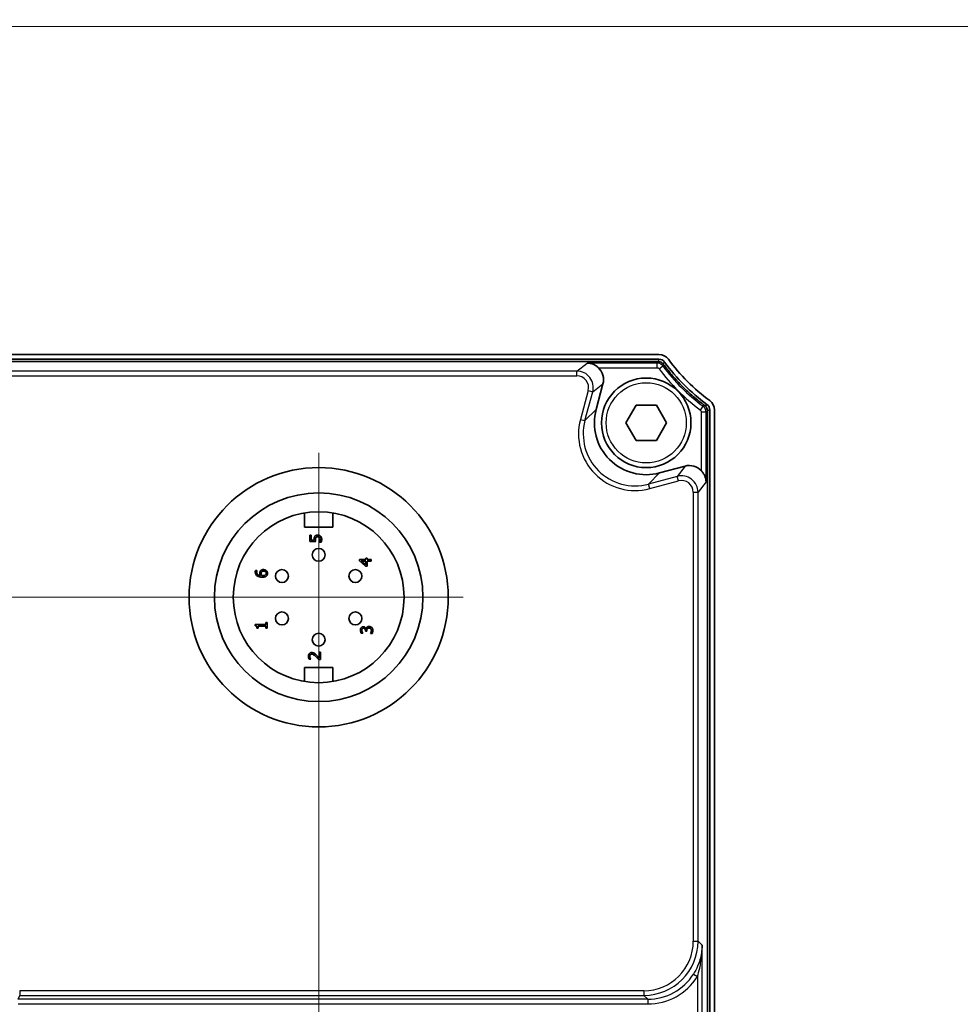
# Model space of a CAD drawing. Header units: millimetres. Extents: x 0 to 420, y 0 to 297.
# Tile 13 of 33: x 171 to 211, y 155 to 197. Entities that reach past the tile are written whole.
import ezdxf

# ---------------------------------------------------------------- set-up
doc = ezdxf.new("R2010")
doc.units = ezdxf.units.MM
for name, color, linetype, lineweight in [('Bemaßung (ISO)', 7, 'Continuous', 18), ('Mittelpunktmarkierung (ISO)', 7, 'Continuous', 18), ('Sichtbar (ISO)', 7, 'Continuous', 35), ('Sichtbar schmal (ISO)', 7, 'Continuous', 25), ('Symbol (ISO)', 7, 'Continuous', 18)]:
    doc.layers.add(name, color=color, linetype=linetype, lineweight=lineweight)
doc.styles.add('Notiztext (DIN)', font='isocpeur.ttf')
doc.dimstyles.new('Standard (DIN)', dxfattribs={"dimtxt": 3.5, "dimasz": 2.5, "dimexe": 1, "dimexo": 0, "dimgap": 0.7, "dimtad": 1, "dimtoh": 1, "dimrnd": 1e-08, "dimtxsty": 'Notiztext (DIN)', "dimcen": 0.09, "dimdle": 10, "dimclrd": 256, "dimclre": 256, "dimclrt": 256, "dimazin": 2, "dimtfac": 0.514286, "dimtdec": 4, "dimtmove": 0, "dimatfit": 3, "dimfxl": 1, "dimtolj": 1, "dimlwd": -1, "dimlwe": -1, "dimarcsym": 0})
doc.dimstyles.new('Standard - Methode 2a (DIN)$7', dxfattribs={"dimtxt": 3.5, "dimasz": 2.5, "dimexe": 3.175, "dimexo": 0.8, "dimgap": 0.8, "dimtad": 1, "dimtih": 1, "dimtoh": 1, "dimrnd": 1e-08, "dimtxsty": 'Notiztext (DIN)', "dimcen": 0.09, "dimdle": 10, "dimclrd": 256, "dimclre": 256, "dimclrt": 256, "dimazin": 2, "dimtfac": 1, "dimtmove": 0, "dimatfit": 3, "dimfxl": 1, "dimtolj": 1, "dimlwd": -1, "dimlwe": -1, "dimarcsym": 0})

# ---------------------------------------------------------------- blocks, each defined once
blk = doc.blocks.new('*D33')
at = {"layer": 'Bemaßung (ISO)', "transparency": 16777216}
for p, q in [((183.576, 172.373), (80.447, 172.373)), ((81.447, 123.173), (81.447, 169.873)), ((146.735, 120.673), (80.447, 120.673))]:
    blk.add_line(p, q, dxfattribs=at)
for points in [[(81.031, 169.873), (81.864, 169.873), (81.447, 172.373)], [(81.031, 123.173), (81.864, 123.173), (81.447, 120.673)]]:
    blk.add_solid(points, dxfattribs=at)
at = {"layer": 'Defpoints', "color": 0, "transparency": 16777216}
for p in [(81.447, 172.373), (183.576, 172.373), (146.735, 120.673)]:
    blk.add_point(p, dxfattribs=at)
at = {"layer": 'Bemaßung (ISO)', "transparency": 16777216, "insert": (76.547, 142.926), "char_height": 3.5, "attachment_point": 1, "rotation": 90, "style": 'Notiztext (DIN)'}
blk.add_mtext('\\A1;51,7', dxfattribs=at)
blk = doc.blocks.new('*D38')
at = {"layer": 'Bemaßung (ISO)', "transparency": 16777216}
for p, q in [((183.576, 172.373), (183.576, 77.373)), ((144.376, 123.033), (144.376, 77.373)), ((146.876, 78.373), (181.076, 78.373))]:
    blk.add_line(p, q, dxfattribs=at)
for points in [[(146.876, 78.79), (146.876, 77.957), (144.376, 78.373)], [(181.076, 78.79), (181.076, 77.957), (183.576, 78.373)]]:
    blk.add_solid(points, dxfattribs=at)
at = {"layer": 'Defpoints', "color": 0, "transparency": 16777216}
for p in [(183.576, 172.373), (144.376, 123.033), (183.576, 78.373)]:
    blk.add_point(p, dxfattribs=at)
at = {"layer": 'Bemaßung (ISO)', "transparency": 16777216, "insert": (160.038, 83.273), "char_height": 3.5, "attachment_point": 1, "style": 'Notiztext (DIN)'}
blk.add_mtext('\\A1;39,2', dxfattribs=at)
blk = doc.blocks.new('*D45')
at = {"layer": 'Bemaßung (ISO)', "transparency": 16777216}
for p, q in [((175.269, 206.298), (214.136, 206.298)), ((214.136, 206.298), (229.278, 180.07)), ((231.438, 176.173), (231.618, 176.173)), ((231.528, 176.083), (231.528, 176.263))]:
    blk.add_line(p, q, dxfattribs=at)
blk.add_solid([(229.639, 180.279), (228.917, 179.862), (230.528, 177.905)], dxfattribs=at)
at = {"layer": 'Defpoints', "color": 0, "transparency": 16777216}
for p in [(230.528, 177.905), (232.528, 174.441)]:
    blk.add_point(p, dxfattribs=at)
at = {"layer": 'Bemaßung (ISO)', "transparency": 16777216, "insert": (175.269, 211.548), "char_height": 3.5, "attachment_point": 1, "style": 'Notiztext (DIN)'}
blk.add_mtext('\\A1; 2x M4; 6,3 deep', dxfattribs=at)

msp = doc.modelspace()

# ---------------------------------------------------------------- linework, layer by layer
at = {"layer": 'Mittelpunktmarkierung (ISO)', "linetype": 'Continuous'}
for p, q in [((183.5757, 178.4983), (183.5757, 166.2483)), ((189.7007, 172.3733), (177.4507, 172.3733))]:
    msp.add_line(p, q, dxfattribs=at)
at = {"layer": 'Sichtbar (ISO)'}
for p, q in [((198.0164, 182.6733), (146.7349, 182.6733)), ((146.7349, 182.4733), (198.0164, 182.4733)), ((195.3503, 180.3414), (195.6405, 181.4243)), ((196.6096, 179.7733), (197.0427, 180.5233)), ((197.0427, 180.5233), (197.9087, 180.5233)), ((197.9087, 180.5233), (198.3417, 179.7733)), ((200.1757, 180.314), (200.1757, 123.0325)), ((200.3757, 123.0325), (200.3757, 180.314)), ((197.0427, 179.0233), (196.6096, 179.7733)), ((198.3417, 179.7733), (197.9087, 179.0233)), ((197.9087, 179.0233), (197.0427, 179.0233)), ((199.1267, 177.938), (198.0438, 177.6479)), ((182.9757, 175.3483), (182.9757, 175.9483)), ((184.1757, 175.9483), (184.1757, 175.3483)), ((184.1757, 175.3483), (182.9757, 175.3483)), ((183.1942, 175.0087), (183.1942, 174.7344)), ((183.253, 175.0087), (183.1942, 175.0087)), ((183.1942, 174.7344), (183.4519, 174.7344)), ((183.253, 174.7988), (183.253, 175.0087)), ((183.3863, 174.7988), (183.253, 174.7988)), ((183.6055, 174.7186), (183.6055, 174.7137)), ((183.6055, 174.7137), (183.6764, 174.7137)), ((185.3053, 173.9746), (185.3053, 173.9131)), ((185.5796, 173.9746), (185.3053, 173.9746)), ((185.3053, 173.9131), (185.563, 173.6894)), ((185.3843, 173.9102), (185.5796, 173.9102)), ((185.5796, 173.7421), (185.3843, 173.9102)), ((185.5796, 174.0342), (185.5796, 173.9746)), ((185.6335, 174.0342), (185.5796, 174.0342)), ((185.5796, 173.9102), (185.5796, 173.7421)), ((185.6335, 173.9746), (185.6335, 174.0342)), ((185.8053, 173.9746), (185.6335, 173.9746)), ((185.6335, 173.9102), (185.8053, 173.9102)), ((185.6335, 173.6894), (185.6335, 173.9102)), ((185.8053, 173.9102), (185.8053, 173.9746)), ((180.9568, 173.5028), (180.8924, 173.5028)), ((180.9568, 173.5), (180.9568, 173.5028)), ((185.563, 173.6894), (185.6335, 173.6894)), ((181.3871, 171.3042), (181.336, 171.3042)), ((181.336, 171.3042), (181.336, 171.2155)), ((181.3871, 171.0603), (181.3871, 171.3042)), ((181.336, 171.2155), (180.8855, 171.2155)), ((180.8855, 171.2155), (180.8855, 171.1636)), ((180.9552, 171.0603), (181.0009, 171.0603)), ((181.0009, 171.0603), (181.0009, 171.1511)), ((181.0009, 171.1511), (181.336, 171.1511)), ((181.336, 171.1511), (181.336, 171.0603)), ((181.336, 171.0603), (181.3871, 171.0603)), ((185.5615, 170.9543), (185.5615, 170.932)), ((185.5615, 170.932), (185.6171, 170.932)), ((185.5875, 171.0317), (185.5826, 171.0317)), ((185.6171, 170.932), (185.6171, 170.9604)), ((185.3808, 170.8437), (185.4517, 170.8437)), ((185.4517, 170.8437), (185.4517, 170.8478)), ((185.7694, 170.8348), (185.7694, 170.8299)), ((185.7694, 170.8299), (185.8403, 170.8299)), ((183.5932, 170.046), (183.5932, 169.8004)), ((183.6511, 170.046), (183.5932, 170.046)), ((183.6511, 169.7376), (183.6511, 170.046)), ((183.1706, 169.7482), (183.2419, 169.7482)), ((183.2419, 169.7482), (183.2419, 169.7518)), ((183.5802, 169.7376), (183.6511, 169.7376)), ((182.9757, 168.7983), (182.9757, 169.3983)), ((182.9757, 169.3983), (184.1757, 169.3983)), ((184.1757, 169.3983), (184.1757, 168.7983))]:
    msp.add_line(p, q, dxfattribs=at)
for centre, radius in [((197.4757, 179.7733), 1.9), ((183.5757, 172.3733), 5.5), ((183.5757, 172.3733), 4.425), ((183.5757, 172.3733), 3.625), ((183.5757, 174.1733), 0.275), ((182.0168, 173.2733), 0.275), ((185.1345, 173.2733), 0.275), ((182.0168, 171.4733), 0.275), ((185.1345, 171.4733), 0.275), ((183.5757, 170.5733), 0.275)]:
    msp.add_circle(centre, radius, dxfattribs=at)
for centre, radius, start, end in [((198.0164, 182.1733), 0.5, 36.20653, 90), ((198.0164, 182.1733), 0.3, 36.20653, 90), ((204.9557, 187.2533), 8.3, 216.20653, 233.79347), ((204.9557, 187.2533), 8.1, 216.20653, 233.79347), ((199.8757, 180.314), 0.3, 0, 53.79347), ((199.8757, 180.314), 0.5, 0, 53.79347)]:
    msp.add_arc(centre, radius, start, end, dxfattribs=at)
for centre, major_axis, ratio, start_param, end_param in [((194.9639, 181.6049), (0.5559, 0.4265), 0.9990761, 5.3673339, 6.4345892), ((197.4767, 179.7743), (-1.5578, -1.5578), 0.9986314, 5.236581, 7.3297896), ((199.3073, 177.2615), (0.4265, 0.5559), 0.9990761, 6.1317814, 7.1990367)]:
    msp.add_ellipse(centre, major_axis=major_axis, ratio=ratio, start_param=start_param, end_param=end_param, dxfattribs=at)
for points, knots in [([(146.78, 182.3733), (147.4954, 182.3733), (148.1963, 182.3733), (149.6162, 182.3733), (150.3313, 182.3733), (152.4694, 182.3733), (153.8885, 182.3733), (156.7317, 182.3733), (158.1542, 182.3733), (163.8438, 182.3733), (168.1102, 182.3733), (177.1769, 182.3733), (181.9765, 182.3733), (189.0876, 182.3733), (191.3915, 182.3733), (194.4204, 182.3733), (195.1361, 182.3733), (196.5559, 182.3733), (197.2563, 182.3733), (197.9713, 182.3733)], [17.1377188, 17.1377188, 17.1377188, 17.1377188, 17.3509061, 17.3509061, 17.5640935, 17.5640935, 17.990732, 17.990732, 18.4173704, 18.4173704, 19.6974156, 19.6974156, 21.1373978, 21.1373978, 21.8304782, 21.8304782, 22.0437953, 22.0437953, 22.2568529, 22.2568529, 22.2568529, 22.2568529]), ([(195.4491, 182.1103), (195.4171, 182.1411), (195.3827, 182.1686), (195.308, 182.2182), (195.2674, 182.2399), (195.1422, 182.292), (195.0537, 182.3091), (194.9712, 182.3103)], [0.126506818, 0.126506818, 0.126506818, 0.126506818, 0.139839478, 0.139839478, 0.153924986, 0.153924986, 0.182096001, 0.182096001, 0.182096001, 0.182096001]), ([(197.9713, 182.3733), (198.0013, 182.3733), (198.031, 182.3688), (198.105, 182.346), (198.1472, 182.3209), (198.1911, 182.2779), (198.2002, 182.2676), (198.2087, 182.2567), (198.2102, 182.2547), (198.2117, 182.2528), (198.2131, 182.2508)], [22.2568529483, 22.2568529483, 22.2568529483, 22.2568529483, 22.2599863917, 22.2599863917, 22.2649999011, 22.2649999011, 22.2664478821, 22.2664478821, 22.2664478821, 22.2667060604, 22.2667060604, 22.2667060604, 22.2667060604]), ([(198.2131, 182.2508), (198.335, 182.0846), (198.4625, 181.9241), (198.7308, 181.6113), (198.8714, 181.4596), (199.1632, 181.1679), (199.3144, 181.0279), (199.6265, 180.7601), (199.7869, 180.6327), (199.9532, 180.5107)], [22.26670606, 22.26670606, 22.26670606, 22.26670606, 22.32981726, 22.32981726, 22.39331903, 22.39331903, 22.45656262, 22.45656262, 22.51967382, 22.51967382, 22.51967382, 22.51967382]), ([(199.9532, 180.5107), (199.9663, 180.5011), (199.9786, 180.4904), (200.0233, 180.4448), (200.0484, 180.4027), (200.0712, 180.3286), (200.0757, 180.2989), (200.0757, 180.2689)], [22.5196738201, 22.5196738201, 22.5196738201, 22.5196738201, 22.521378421, 22.521378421, 22.5263929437, 22.5263929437, 22.5295270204, 22.5295270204, 22.5295270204, 22.5295270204]), ([(200.0757, 180.2689), (200.0757, 179.4713), (200.0757, 178.6863), (200.0757, 177.0943), (200.0757, 176.3004), (200.0757, 173.9171), (200.0757, 172.3278), (200.0757, 169.1497), (200.0757, 167.5611), (200.0757, 161.2062), (200.0757, 156.4396), (200.0757, 151.6733), (200.0757, 146.9069), (200.0757, 142.1411), (200.0757, 135.7851), (200.0757, 134.1959), (200.0757, 131.0195), (200.0757, 129.4341), (200.0757, 127.0449), (200.0757, 126.2454), (200.0757, 124.6592), (200.0757, 123.8765), (200.0757, 123.0776)], [-0.2377057, -0.2377057, -0.2377057, -0.2377057, 0, 0, 0.238669, 0.238669, 0.7153074, 0.7153074, 1.191948, 1.191948, 2.6218613, 2.6218613, 2.6218613, 4.0517746, 4.0517746, 4.5284152, 4.5284152, 5.0050536, 5.0050536, 5.2433708, 5.2433708, 5.4814284, 5.4814284, 5.4814284, 5.4814284]), ([(200.0127, 177.2688), (200.0115, 177.3513), (199.9944, 177.4397), (199.9423, 177.565), (199.9207, 177.6056), (199.8711, 177.6803), (199.8435, 177.7147), (199.8128, 177.7467)], [0, 0, 0, 0, 0.028171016, 0.028171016, 0.042256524, 0.042256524, 0.055589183, 0.055589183, 0.055589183, 0.055589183]), ([(183.4147, 174.9601), (183.4087, 174.9523), (183.4034, 174.944), (183.3932, 174.9232), (183.3908, 174.9136), (183.3849, 174.8886), (183.3835, 174.8652), (183.3835, 174.8442)], [-0.0086607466, -0.0086607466, -0.0086607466, -0.0086607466, -0.0076704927, -0.0076704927, -0.0063203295, -0.0063203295, 0, 0, 0, 0]), ([(183.3835, 174.8442), (183.3835, 174.8342), (183.3839, 174.8253), (183.3845, 174.8147), (183.3852, 174.8067), (183.3863, 174.7988)], [-0.0031777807, -0.0031777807, -0.0031777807, -0.0031777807, -0.0024016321, -0.0024016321, 0, 0, 0, 0]), ([(183.5354, 175.0115), (183.5195, 175.0115), (183.503, 175.0103), (183.4763, 175.0043), (183.4643, 175.0003), (183.4369, 174.9843), (183.4247, 174.9734), (183.4147, 174.9601)], [-0.015755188, -0.015755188, -0.015755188, -0.015755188, -0.009509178, -0.009509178, -0.005012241, -0.005012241, 0, 0, 0, 0]), ([(183.4398, 174.8332), (183.4398, 174.8536), (183.4423, 174.8743), (183.4517, 174.8995), (183.4565, 174.9078), (183.4629, 174.9151)], [-0.0080772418, -0.0080772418, -0.0080772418, -0.0080772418, -0.0028998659, -0.0028998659, 0, 0, 0, 0]), ([(183.4519, 174.7344), (183.4482, 174.7512), (183.4449, 174.7728), (183.4412, 174.7965), (183.4398, 174.8148), (183.4398, 174.8332)], [-0.0071978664, -0.0071978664, -0.0071978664, -0.0071978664, -0.0055231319, -0.0055231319, 0, 0, 0, 0]), ([(183.4629, 174.9151), (183.4667, 174.9197), (183.4711, 174.9239), (183.4825, 174.9323), (183.4885, 174.935), (183.5045, 174.9417), (183.5197, 174.9434), (183.535, 174.9434)], [-0.0067984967, -0.0067984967, -0.0067984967, -0.0067984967, -0.0058531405, -0.0058531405, -0.0045824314, -0.0045824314, 0, 0, 0, 0]), ([(183.535, 174.9434), (183.5593, 174.9434), (183.5742, 174.9394), (183.5949, 174.9325), (183.6063, 174.9264), (183.6164, 174.9179)], [-0.0065522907, -0.0065522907, -0.0065522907, -0.0065522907, -0.0039481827, -0.0039481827, 0, 0, 0, 0]), ([(183.6557, 174.9673), (183.6376, 174.9842), (183.6181, 174.994), (183.5808, 175.008), (183.5583, 175.0115), (183.5354, 175.0115)], [-0.011964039, -0.011964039, -0.011964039, -0.011964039, -0.006876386, -0.006876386, 0, 0, 0, 0]), ([(183.6322, 174.7725), (183.6264, 174.7569), (183.6215, 174.7466), (183.6145, 174.7328), (183.6099, 174.7246), (183.6055, 174.7186)], [-0.0039263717, -0.0039263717, -0.0039263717, -0.0039263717, -0.0022370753, -0.0022370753, 0, 0, 0, 0]), ([(183.6164, 174.9179), (183.6216, 174.9134), (183.6262, 174.9084), (183.6355, 174.8952), (183.6383, 174.8884), (183.6444, 174.8724), (183.6468, 174.8593), (183.6468, 174.8458)], [-0.005895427, -0.005895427, -0.005895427, -0.005895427, -0.0051234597, -0.0051234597, -0.0040651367, -0.0040651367, 0, 0, 0, 0]), ([(183.6468, 174.8458), (183.6468, 174.8257), (183.6441, 174.8135), (183.6401, 174.7966), (183.6363, 174.7842), (183.6322, 174.7725)], [-0.0052043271, -0.0052043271, -0.0052043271, -0.0052043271, -0.0037274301, -0.0037274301, 0, 0, 0, 0]), ([(183.7048, 174.8446), (183.7048, 174.8587), (183.7035, 174.8728), (183.6985, 174.8956), (183.6949, 174.9086), (183.6797, 174.9401), (183.6692, 174.9549), (183.6557, 174.9673)], [-0.018091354, -0.018091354, -0.018091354, -0.018091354, -0.010502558, -0.010502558, -0.005503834, -0.005503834, 0, 0, 0, 0]), ([(183.6764, 174.7137), (183.6864, 174.734), (183.6927, 174.7557), (183.7021, 174.7973), (183.7048, 174.8208), (183.7048, 174.8446)], [-0.012775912, -0.012775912, -0.012775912, -0.012775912, -0.007138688, -0.007138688, 0, 0, 0, 0]), ([(180.8924, 173.5028), (180.889, 173.4926), (180.8877, 173.4824), (180.8859, 173.467), (180.8855, 173.4565), (180.8855, 173.4461)], [-0.0046641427, -0.0046641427, -0.0046641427, -0.0046641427, -0.0031135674, -0.0031135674, 0, 0, 0, 0]), ([(180.8855, 173.4461), (180.8855, 173.425), (180.8877, 173.4039), (180.899, 173.3608), (180.9076, 173.3438), (180.9288, 173.3093), (180.9456, 173.2913), (180.9661, 173.2767)], [-0.016317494, -0.016317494, -0.016317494, -0.016317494, -0.01216641, -0.01216641, -0.007533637, -0.007533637, 0, 0, 0, 0]), ([(180.9434, 173.4372), (180.9434, 173.4559), (180.9464, 173.4685), (180.95, 173.483), (180.953, 173.4927), (180.9568, 173.5)], [-0.0038135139, -0.0038135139, -0.0038135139, -0.0038135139, -0.0024477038, -0.0024477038, 0, 0, 0, 0]), ([(181.1103, 173.2909), (181.0817, 173.2934), (181.0519, 173.2992), (181.0052, 173.3199), (180.9909, 173.3308), (180.9687, 173.3533), (180.9598, 173.3666), (180.9464, 173.3993), (180.9434, 173.4181), (180.9434, 173.4372)], [-0.02113604, -0.02113604, -0.02113604, -0.02113604, -0.015196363, -0.015196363, -0.010608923, -0.010608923, -0.005720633, -0.005720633, 0, 0, 0, 0]), ([(181.1051, 173.4919), (181.0883, 173.4693), (181.0833, 173.4534), (181.077, 173.4297), (181.0755, 173.4119), (181.0755, 173.395)], [-0.0073379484, -0.0073379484, -0.0073379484, -0.0073379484, -0.0050751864, -0.0050751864, 0, 0, 0, 0]), ([(181.0755, 173.395), (181.0755, 173.367), (181.0815, 173.3486), (181.0909, 173.3225), (181.0997, 173.3061), (181.1103, 173.2909)], [-0.0083277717, -0.0083277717, -0.0083277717, -0.0083277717, -0.0055706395, -0.0055706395, 0, 0, 0, 0]), ([(181.2327, 173.5462), (181.216, 173.5462), (181.1992, 173.5446), (181.1624, 173.536), (181.1491, 173.5291), (181.1274, 173.5163), (181.1151, 173.5053), (181.1051, 173.4919)], [-0.0095591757, -0.0095591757, -0.0095591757, -0.0095591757, -0.0075603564, -0.0075603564, -0.005036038, -0.005036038, 0, 0, 0, 0]), ([(181.131, 173.38), (181.131, 173.3962), (181.1332, 173.4103), (181.1382, 173.4281), (181.1425, 173.4365), (181.1484, 173.444)], [-0.0055575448, -0.0055575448, -0.0055575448, -0.0055575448, -0.0028803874, -0.0028803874, 0, 0, 0, 0]), ([(181.1586, 173.2909), (181.15, 173.3046), (181.143, 173.3191), (181.1354, 173.3429), (181.131, 173.3587), (181.131, 173.38)], [-0.017968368, -0.017968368, -0.017968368, -0.017968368, -0.006390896, -0.006390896, 0, 0, 0, 0]), ([(181.1484, 173.444), (181.1532, 173.4498), (181.1585, 173.455), (181.1706, 173.4638), (181.177, 173.4673), (181.2015, 173.4768), (181.2216, 173.4781), (181.2355, 173.4781)], [-0.0074959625, -0.0074959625, -0.0074959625, -0.0074959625, -0.0058351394, -0.0058351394, -0.0041973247, -0.0041973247, 0, 0, 0, 0]), ([(181.3583, 173.4992), (181.3508, 173.5065), (181.3426, 173.5129), (181.3222, 173.5257), (181.3112, 173.5305), (181.2811, 173.5423), (181.2571, 173.5462), (181.2327, 173.5462)], [-0.01151935, -0.01151935, -0.01151935, -0.01151935, -0.009698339, -0.009698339, -0.007331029, -0.007331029, 0, 0, 0, 0]), ([(181.2355, 173.4781), (181.2579, 173.4781), (181.2798, 173.4753), (181.308, 173.4634), (181.318, 173.4576), (181.3345, 173.4407), (181.3402, 173.4322), (181.3487, 173.4115), (181.3506, 173.3997), (181.3506, 173.3877)], [-0.018347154, -0.018347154, -0.018347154, -0.018347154, -0.010675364, -0.010675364, -0.006721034, -0.006721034, -0.003598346, -0.003598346, 0, 0, 0, 0]), ([(181.3506, 173.3877), (181.3506, 173.3813), (181.35, 173.375), (181.3476, 173.3642), (181.3458, 173.3577), (181.3378, 173.3412), (181.3304, 173.3327), (181.3223, 173.3253)], [-0.0084682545, -0.0084682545, -0.0084682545, -0.0084682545, -0.0054806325, -0.0054806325, -0.0032922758, -0.0032922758, 0, 0, 0, 0]), ([(181.4053, 173.3873), (181.4053, 173.3981), (181.4044, 173.4089), (181.3997, 173.4329), (181.396, 173.4428), (181.3852, 173.468), (181.3733, 173.4847), (181.3583, 173.4992)], [-0.0098017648, -0.0098017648, -0.0098017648, -0.0098017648, -0.0082278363, -0.0082278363, -0.0062442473, -0.0062442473, 0, 0, 0, 0]), ([(181.3599, 173.2771), (181.3673, 173.284), (181.374, 173.2916), (181.387, 173.3101), (181.3913, 173.3194), (181.402, 173.3455), (181.4053, 173.3662), (181.4053, 173.3873)], [-0.010166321, -0.010166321, -0.010166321, -0.010166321, -0.008454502, -0.008454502, -0.00633478, -0.00633478, 0, 0, 0, 0]), ([(180.9661, 173.2767), (181.0002, 173.2522), (181.0351, 173.2411), (181.0956, 173.2257), (181.1358, 173.222), (181.1752, 173.222)], [-0.018709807, -0.018709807, -0.018709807, -0.018709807, -0.011804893, -0.011804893, 0, 0, 0, 0]), ([(181.1902, 173.2897), (181.1847, 173.2897), (181.1782, 173.2898), (181.168, 173.2904), (181.1633, 173.2906), (181.1586, 173.2909)], [-0.0030722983, -0.0030722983, -0.0030722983, -0.0030722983, -0.0014204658, -0.0014204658, 0, 0, 0, 0]), ([(181.1752, 173.222), (181.2009, 173.222), (181.2275, 173.2236), (181.2807, 173.2332), (181.2994, 173.2403), (181.3302, 173.2541), (181.3463, 173.2641), (181.3599, 173.2771)], [-0.01418309, -0.01418309, -0.01418309, -0.01418309, -0.0101151, -0.0101151, -0.005643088, -0.005643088, 0, 0, 0, 0]), ([(181.3223, 173.3253), (181.3162, 173.3197), (181.3091, 173.3151), (181.293, 173.3066), (181.2834, 173.3028), (181.2637, 173.2966), (181.2396, 173.2897), (181.1902, 173.2897)], [-0.040319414, -0.040319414, -0.040319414, -0.040319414, -0.0288094, -0.0288094, -0.014837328, -0.014837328, 0, 0, 0, 0]), ([(180.8855, 171.1636), (180.8922, 171.1631), (180.8991, 171.1621), (180.9113, 171.1588), (180.9168, 171.1567), (180.9275, 171.1508), (180.9324, 171.1469), (180.9387, 171.1392), (180.9433, 171.133), (180.9533, 171.1036), (180.9552, 171.0817), (180.9552, 171.0603)], [-0.032986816, -0.032986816, -0.032986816, -0.032986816, -0.025023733, -0.025023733, -0.01815057, -0.01815057, -0.010701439, -0.010701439, -0.006408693, -0.006408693, 0, 0, 0, 0]), ([(185.3784, 171.0795), (185.3674, 171.0639), (185.3609, 171.048), (185.3518, 171.0145), (185.35, 170.9938), (185.35, 170.9742)], [-0.010376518, -0.010376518, -0.010376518, -0.010376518, -0.005895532, -0.005895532, 0, 0, 0, 0]), ([(185.35, 170.9742), (185.35, 170.9424), (185.3564, 170.9155), (185.3649, 170.8819), (185.3719, 170.8604), (185.3808, 170.8437)], [-0.0090197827, -0.0090197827, -0.0090197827, -0.0090197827, -0.0056852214, -0.0056852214, 0, 0, 0, 0]), ([(185.4708, 171.1241), (185.4595, 171.1241), (185.4481, 171.1229), (185.4294, 171.1182), (185.4196, 171.1148), (185.3969, 171.1008), (185.3868, 171.0911), (185.3784, 171.0795)], [-0.013276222, -0.013276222, -0.013276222, -0.013276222, -0.007997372, -0.007997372, -0.00427896, -0.00427896, 0, 0, 0, 0]), ([(185.408, 170.9689), (185.408, 170.9857), (185.4103, 170.9969), (185.4137, 171.0118), (185.4176, 171.0211), (185.4234, 171.0297)], [-0.004586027, -0.004586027, -0.004586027, -0.004586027, -0.0030934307, -0.0030934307, 0, 0, 0, 0]), ([(185.4238, 170.8972), (185.4169, 170.9147), (185.4136, 170.9281), (185.4095, 170.9446), (185.408, 170.9566), (185.408, 170.9689)], [-0.0050916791, -0.0050916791, -0.0050916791, -0.0050916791, -0.0036802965, -0.0036802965, 0, 0, 0, 0]), ([(185.4234, 171.0297), (185.4266, 171.0344), (185.4305, 171.0386), (185.4385, 171.0449), (185.4438, 171.0486), (185.4592, 171.0547), (185.4685, 171.056), (185.4777, 171.056)], [-0.0078344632, -0.0078344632, -0.0078344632, -0.0078344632, -0.0049638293, -0.0049638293, -0.0027648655, -0.0027648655, 0, 0, 0, 0]), ([(185.4517, 170.8478), (185.4469, 170.8547), (185.4424, 170.8618), (185.4326, 170.8779), (185.4278, 170.8877), (185.4238, 170.8972)], [-0.0056391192, -0.0056391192, -0.0056391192, -0.0056391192, -0.0031074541, -0.0031074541, 0, 0, 0, 0]), ([(185.5826, 171.0317), (185.5801, 171.0434), (185.576, 171.0544), (185.5641, 171.0753), (185.5564, 171.0847), (185.5348, 171.1051), (185.5228, 171.1119), (185.4996, 171.1215), (185.4854, 171.1241), (185.4708, 171.1241)], [-0.011872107, -0.011872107, -0.011872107, -0.011872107, -0.009732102, -0.009732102, -0.007546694, -0.007546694, -0.004391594, -0.004391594, 0, 0, 0, 0]), ([(185.4777, 171.056), (185.484, 171.056), (185.4903, 171.0555), (185.5021, 171.0533), (185.5076, 171.0516), (185.5212, 171.0457), (185.5284, 171.0406), (185.5419, 171.0265), (185.5483, 171.0164), (185.5592, 170.9888), (185.5615, 170.9715), (185.5615, 170.9543)], [-0.016432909, -0.016432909, -0.016432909, -0.016432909, -0.014187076, -0.014187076, -0.012127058, -0.012127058, -0.008894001, -0.008894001, -0.005145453, -0.005145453, 0, 0, 0, 0]), ([(185.6199, 171.099), (185.6056, 171.0839), (185.6001, 171.0706), (185.5936, 171.0547), (185.5898, 171.0432), (185.5875, 171.0317)], [-0.0051579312, -0.0051579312, -0.0051579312, -0.0051579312, -0.0035200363, -0.0035200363, 0, 0, 0, 0]), ([(185.6171, 170.9604), (185.6171, 170.9815), (185.6196, 170.9979), (185.6249, 171.0182), (185.6289, 171.0274), (185.6349, 171.0358)], [-0.0062893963, -0.0062893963, -0.0062893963, -0.0062893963, -0.0030678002, -0.0030678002, 0, 0, 0, 0]), ([(185.7123, 171.1338), (185.7004, 171.1338), (185.6883, 171.1329), (185.6701, 171.1289), (185.6602, 171.1262), (185.6377, 171.1147), (185.628, 171.1078), (185.6199, 171.099)], [-0.014518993, -0.014518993, -0.014518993, -0.014518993, -0.007578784, -0.007578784, -0.003582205, -0.003582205, 0, 0, 0, 0]), ([(185.6349, 171.0358), (185.6385, 171.0408), (185.6428, 171.0452), (185.6542, 171.054), (185.6606, 171.0571), (185.6774, 171.0639), (185.6923, 171.0657), (185.7074, 171.0657)], [-0.0072082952, -0.0072082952, -0.0072082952, -0.0072082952, -0.0060473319, -0.0060473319, -0.0045368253, -0.0045368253, 0, 0, 0, 0]), ([(185.7074, 171.0657), (185.733, 171.0657), (185.7464, 171.061), (185.7645, 171.0538), (185.7754, 171.0469), (185.7852, 171.0382)], [-0.0058435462, -0.0058435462, -0.0058435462, -0.0058435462, -0.0039248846, -0.0039248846, 0, 0, 0, 0]), ([(185.8249, 171.0897), (185.8065, 171.1074), (185.788, 171.1168), (185.7546, 171.1303), (185.7337, 171.1338), (185.7123, 171.1338)], [-0.010812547, -0.010812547, -0.010812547, -0.010812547, -0.006428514, -0.006428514, 0, 0, 0, 0]), ([(185.8132, 170.9624), (185.8132, 170.9283), (185.8032, 170.9021), (185.7908, 170.8709), (185.781, 170.8506), (185.7694, 170.8348)], [-0.0088897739, -0.0088897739, -0.0088897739, -0.0088897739, -0.0058787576, -0.0058787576, 0, 0, 0, 0]), ([(185.7852, 171.0382), (185.7902, 171.0336), (185.7945, 171.0284), (185.8032, 171.0144), (185.8057, 171.0069), (185.8109, 170.9903), (185.8132, 170.9765), (185.8132, 170.9624)], [-0.0059150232, -0.0059150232, -0.0059150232, -0.0059150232, -0.0052243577, -0.0052243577, -0.0042293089, -0.0042293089, 0, 0, 0, 0]), ([(185.8711, 170.9665), (185.8711, 170.9805), (185.87, 170.9946), (185.8649, 171.021), (185.8612, 171.0332), (185.8485, 171.0618), (185.8383, 171.0768), (185.8249, 171.0897)], [-0.013578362, -0.013578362, -0.013578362, -0.013578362, -0.009395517, -0.009395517, -0.005556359, -0.005556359, 0, 0, 0, 0]), ([(185.8403, 170.8299), (185.8513, 170.8519), (185.8582, 170.8764), (185.868, 170.9164), (185.8711, 170.9413), (185.8711, 170.9665)], [-0.01236138, -0.01236138, -0.01236138, -0.01236138, -0.007566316, -0.007566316, 0, 0, 0, 0]), ([(183.2779, 170.0253), (183.2672, 170.0253), (183.2565, 170.0245), (183.2363, 170.0207), (183.2269, 170.0179), (183.2031, 170.0077), (183.1902, 169.9988), (183.1702, 169.9781), (183.1599, 169.9647), (183.1437, 169.9233), (183.1406, 169.8996), (183.1406, 169.8762)], [-0.031494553, -0.031494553, -0.031494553, -0.031494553, -0.026181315, -0.026181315, -0.021284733, -0.021284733, -0.013327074, -0.013327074, -0.007007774, -0.007007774, 0, 0, 0, 0]), ([(183.378, 169.9994), (183.3585, 170.0106), (183.3413, 170.0159), (183.3146, 170.0233), (183.2962, 170.0253), (183.2779, 170.0253)], [-0.0083025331, -0.0083025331, -0.0083025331, -0.0083025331, -0.0054879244, -0.0054879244, 0, 0, 0, 0]), ([(183.1406, 169.8762), (183.1406, 169.8442), (183.1475, 169.8171), (183.1559, 169.7856), (183.1627, 169.7642), (183.1706, 169.7482)], [-0.0083250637, -0.0083250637, -0.0083250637, -0.0083250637, -0.0053676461, -0.0053676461, 0, 0, 0, 0]), ([(183.1985, 169.8713), (183.1985, 169.8874), (183.2013, 169.8987), (183.2072, 169.916), (183.2121, 169.9248), (183.2188, 169.9325)], [-0.0054796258, -0.0054796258, -0.0054796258, -0.0054796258, -0.0030759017, -0.0030759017, 0, 0, 0, 0]), ([(183.2143, 169.8004), (183.2076, 169.8166), (183.2043, 169.8299), (183.2001, 169.8471), (183.1985, 169.8592), (183.1985, 169.8713)], [-0.0053212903, -0.0053212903, -0.0053212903, -0.0053212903, -0.0036568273, -0.0036568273, 0, 0, 0, 0]), ([(183.2419, 169.7518), (183.237, 169.7587), (183.2325, 169.7659), (183.2227, 169.7818), (183.2181, 169.7909), (183.2143, 169.8004)], [-0.0056078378, -0.0056078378, -0.0056078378, -0.0056078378, -0.0030734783, -0.0030734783, 0, 0, 0, 0]), ([(183.2188, 169.9325), (183.2222, 169.9365), (183.226, 169.94), (183.2357, 169.9468), (183.241, 169.9492), (183.2563, 169.9555), (183.269, 169.9572), (183.2816, 169.9572)], [-0.005902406, -0.005902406, -0.005902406, -0.005902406, -0.0049574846, -0.0049574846, -0.0037606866, -0.0037606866, 0, 0, 0, 0]), ([(183.2816, 169.9572), (183.295, 169.9572), (183.3081, 169.9555), (183.3345, 169.9484), (183.3473, 169.9431), (183.3868, 169.9212), (183.4219, 169.8929), (183.4599, 169.8584)], [-0.028748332, -0.028748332, -0.028748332, -0.028748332, -0.022190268, -0.022190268, -0.015396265, -0.015396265, 0, 0, 0, 0]), ([(183.4635, 169.9325), (183.4499, 169.9453), (183.4358, 169.9577), (183.4078, 169.9807), (183.3933, 169.9909), (183.378, 169.9994)], [-0.010876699, -0.010876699, -0.010876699, -0.010876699, -0.005263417, -0.005263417, 0, 0, 0, 0]), ([(183.4599, 169.8584), (183.49, 169.831), (183.5083, 169.8124), (183.5403, 169.7798), (183.5604, 169.7587), (183.5802, 169.7376)], [-0.013683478, -0.013683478, -0.013683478, -0.013683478, -0.008672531, -0.008672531, 0, 0, 0, 0]), ([(183.5932, 169.8004), (183.5718, 169.8235), (183.5442, 169.8524), (183.5119, 169.8863), (183.488, 169.9101), (183.4635, 169.9325)], [-0.014054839, -0.014054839, -0.014054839, -0.014054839, -0.009963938, -0.009963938, 0, 0, 0, 0])]:
    msp.add_open_spline(points, degree=3, knots=knots, dxfattribs=at)
at = {"layer": 'Sichtbar schmal (ISO)'}
for p, q in [((194.5289, 181.9709), (194.9712, 182.3103)), ((197.9395, 182.3103), (194.9712, 182.3103)), ((197.9395, 182.1103), (197.9395, 182.3103)), ((198.0164, 182.3698), (198.0164, 182.4733)), ((198.0199, 182.0698), (198.1806, 182.1887)), ((198.1775, 182.2912), (198.2585, 182.3505)), ((194.5289, 181.9709), (150.2224, 181.9709)), ((150.2224, 181.771), (194.5289, 181.771)), ((194.5289, 181.771), (194.5289, 181.9709)), ((195.4491, 182.1103), (197.9395, 182.1103)), ((195.2048, 181.09), (195.6405, 181.4243)), ((195.0117, 181.1418), (194.6844, 179.9204)), ((194.8776, 179.8687), (195.2048, 181.09)), ((195.0117, 181.1418), (195.2048, 181.09)), ((199.7722, 180.3175), (199.8911, 180.4782)), ((199.9936, 180.475), (200.0529, 180.556)), ((195.3503, 180.3414), (194.8776, 179.8687)), ((199.8128, 180.2371), (199.8128, 177.7467)), ((199.8128, 180.2371), (200.0127, 180.2371)), ((200.0127, 177.2688), (200.0127, 180.2371)), ((200.0723, 180.314), (200.1757, 180.314)), ((194.6844, 179.9204), (194.8776, 179.8687)), ((197.5711, 177.1752), (198.0438, 177.6479)), ((199.1267, 177.938), (198.7924, 177.5024)), ((198.7924, 177.5024), (197.5711, 177.1752)), ((197.6228, 176.982), (197.5711, 177.1752)), ((197.6228, 176.982), (198.8442, 177.3093)), ((198.8442, 177.3093), (198.7924, 177.5024)), ((200.0127, 177.2688), (199.6733, 176.8265)), ((199.4734, 176.8265), (199.6733, 176.8265)), ((199.4734, 176.8265), (199.4734, 157.7801)), ((199.6733, 157.7801), (199.6733, 176.8265)), ((199.4734, 157.7801), (199.6733, 157.7801)), ((199.6733, 157.7801), (199.8477, 157.6057)), ((199.8477, 126.2927), (199.8477, 157.6057)), ((199.4791, 156.3827), (199.6478, 156.2756)), ((199.6478, 156.2756), (199.6478, 126.2927)), ((170.8188, 155.3166), (170.8869, 155.4808)), ((197.3741, 155.6808), (170.8869, 155.6808)), ((170.8869, 155.6808), (170.8869, 155.4808)), ((170.8869, 155.4808), (197.3741, 155.4808)), ((197.3741, 155.6808), (197.3741, 155.4808)), ((197.3741, 155.4808), (197.5383, 155.3166)), ((197.5383, 155.3166), (170.8188, 155.3166)), ((170.8188, 155.1167), (197.5383, 155.1167)), ((197.5383, 155.3166), (197.5383, 155.1167))]:
    msp.add_line(p, q, dxfattribs=at)
msp.add_circle((197.4757, 179.7733), 1.7, dxfattribs=at)
for radius in [8.1682, 8.3682]:
    msp.add_arc((204.748, 187.0456), radius, 216.48467, 233.51533, dxfattribs=at)
for centre, major_axis, ratio, start_param, end_param in [((194.5285, 181.2708), (0.5556, 0.4263), 0.9996036, 5.3673339, 7.1990367), ((194.5285, 181.2708), (0.397, 0.3047), 0.9990761, 5.3673339, 7.1990367), ((197.0042, 179.3018), (-1.6994, -1.6994), 0.9986314, 5.236581, 7.3297896), ((197.0042, 179.3018), (-1.5582, -1.5582), 0.9983831, 5.236581, 7.3297896), ((198.9732, 176.8261), (0.4263, 0.5556), 0.9996036, 5.3673339, 7.1990367), ((198.9732, 176.8261), (0.3047, 0.397), 0.9990761, 5.3673339, 7.1990367), ((197.3727, 157.7815), (1.4859, -1.4859), 0.999315, 5.4981298, 7.0682409), ((197.3727, 157.7815), (1.6273, -1.6273), 0.999434, 5.4981298, 7.0682409), ((197.5366, 157.6176), (1.6277, -1.6277), 0.999196, 5.4981298, 6.5024937), ((197.5366, 157.6176), (1.769, -1.769), 0.999315, 5.4981298, 6.5024937)]:
    msp.add_ellipse(centre, major_axis=major_axis, ratio=ratio, start_param=start_param, end_param=end_param, dxfattribs=at)
for points in [[(197.9713, 182.3733), (197.9607, 182.3523), (197.9501, 182.3313), (197.9395, 182.3103)], [(198.1806, 182.1887), (198.1914, 182.2094), (198.2023, 182.2301), (198.2131, 182.2508)], [(199.9532, 180.5107), (199.9325, 180.4998), (199.9118, 180.489), (199.8911, 180.4782)], [(200.0127, 180.2371), (200.0337, 180.2477), (200.0547, 180.2583), (200.0757, 180.2689)]]:
    msp.add_open_spline(points, degree=3, dxfattribs=at)
for points, knots in [([(198.1806, 182.1887), (198.1628, 182.2128), (198.141, 182.2345), (198.0776, 182.2809), (198.032, 182.2997), (197.9695, 182.3091), (197.9545, 182.3103), (197.9395, 182.3103)], [-0.0092956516, -0.0092956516, -0.0092956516, -0.0092956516, -0.0062961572, -0.0062961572, -0.0014969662, -0.0014969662, 0, 0, 0, 0]), ([(197.9395, 182.1103), (197.9445, 182.1103), (197.9495, 182.11), (197.9703, 182.1068), (197.9855, 182.1006), (198.0067, 182.0851), (198.0139, 182.0779), (198.0199, 182.0698)], [0, 0, 0, 0, 0.0014969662, 0.0014969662, 0.0062961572, 0.0062961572, 0.0092956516, 0.0092956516, 0.0092956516, 0.0092956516]), ([(200.0127, 180.2371), (200.0127, 180.2671), (200.0081, 180.2975), (199.9847, 180.3724), (199.9592, 180.4146), (199.9146, 180.4594), (199.9031, 180.4693), (199.8911, 180.4782)], [-0.0092956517, -0.0092956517, -0.0092956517, -0.0092956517, -0.0062961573, -0.0062961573, -0.0014969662, -0.0014969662, 0, 0, 0, 0]), ([(199.7722, 180.3175), (199.7762, 180.3145), (199.78, 180.3112), (199.7949, 180.2963), (199.8034, 180.2822), (199.8112, 180.2572), (199.8128, 180.2471), (199.8128, 180.2371)], [0, 0, 0, 0, 0.0014969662, 0.0014969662, 0.0062961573, 0.0062961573, 0.0092956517, 0.0092956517, 0.0092956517, 0.0092956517]), ([(199.8477, 157.6057), (199.8465, 157.5016), (199.8381, 157.3972), (199.8067, 157.1894), (199.7838, 157.0859), (199.7532, 156.9829), (199.7269, 156.8942), (199.695, 156.8061), (199.608, 156.6047), (199.5477, 156.4907), (199.4791, 156.3827)], [-0.00060824, -0.00060824, -0.00060824, -0.00060824, 0.03602499, 0.03602499, 0.07265822, 0.07265822, 0.07265822, 0.10420064, 0.10420064, 0.14592468, 0.14592468, 0.14592468, 0.14592468]), ([(199.6478, 156.2756), (199.6851, 156.3929), (199.7178, 156.5169), (199.7651, 156.7359), (199.7824, 156.8317), (199.7966, 156.9282), (199.8132, 157.0402), (199.8256, 157.1528), (199.8426, 157.3789), (199.8471, 157.4924), (199.8477, 157.6057)], [-0.14592468, -0.14592468, -0.14592468, -0.14592468, -0.10420064, -0.10420064, -0.07265822, -0.07265822, -0.07265822, -0.03602499, -0.03602499, 0.00060824, 0.00060824, 0.00060824, 0.00060824])]:
    msp.add_open_spline(points, degree=3, knots=knots, dxfattribs=at)

# ---------------------------------------------------------------- dimensions: what is measured, and where the dimension line sits
at = {"layer": 'Bemaßung (ISO)'}
dim = msp.add_diameter_dim_2p(p1=(232.5282, 174.4412), p2=(230.5282, 177.9053), text=' 2x M4; 6,3 deep', dimstyle='Standard (DIN)', override={"dimtih": 1, "dimdec": 2, "dimlfac": 1, "dimtp": 0, "dimtm": 0, "dimtdec": 4, "dimtofl": 0}, dxfattribs=at)
dim.commit()
dim.dimension.update_dxf_attribs({"geometry": '*D45', "text_midpoint": (193.2943, 206.2982), "dimtype": 163})
for base, p1, angle, picture, middle in [((81.4472, 172.3733), (146.7349, 120.6733), 90, '*D33', (81.4472, 146.5133)), ((183.5757, 78.3733), (144.3757, 123.0325), 180, '*D38', (163.9757, 78.3733))]:
    dim = msp.add_linear_dim(base=base, p1=p1, p2=(183.5757, 172.3733), angle=angle, dimstyle='Standard (DIN)', override={"dimtoh": 0, "dimdec": 2, "dimtp": 0, "dimtm": 0, "dimtdec": 4, "dimtofl": 0, "dimatfit": 1}, dxfattribs=at)
    dim.commit()
    dim.dimension.update_dxf_attribs({"geometry": picture, "text_midpoint": middle, "dimtype": 160})

# ---------------------------------------------------------------- leaders
at = {"layer": 'Symbol (ISO)', "annotation_type": 0, "has_hookline": 1, "hookline_direction": 1, "text_width": 46.9}
msp.add_leader([(225.0282, 164.6598), (213.1772, 196.5859), (210.6772, 196.5859)], dimstyle='Standard - Methode 2a (DIN)$7', override={"dimgap": 0, "dimtad": 1}, dxfattribs=at)

doc.saveas('drawing.dxf')
